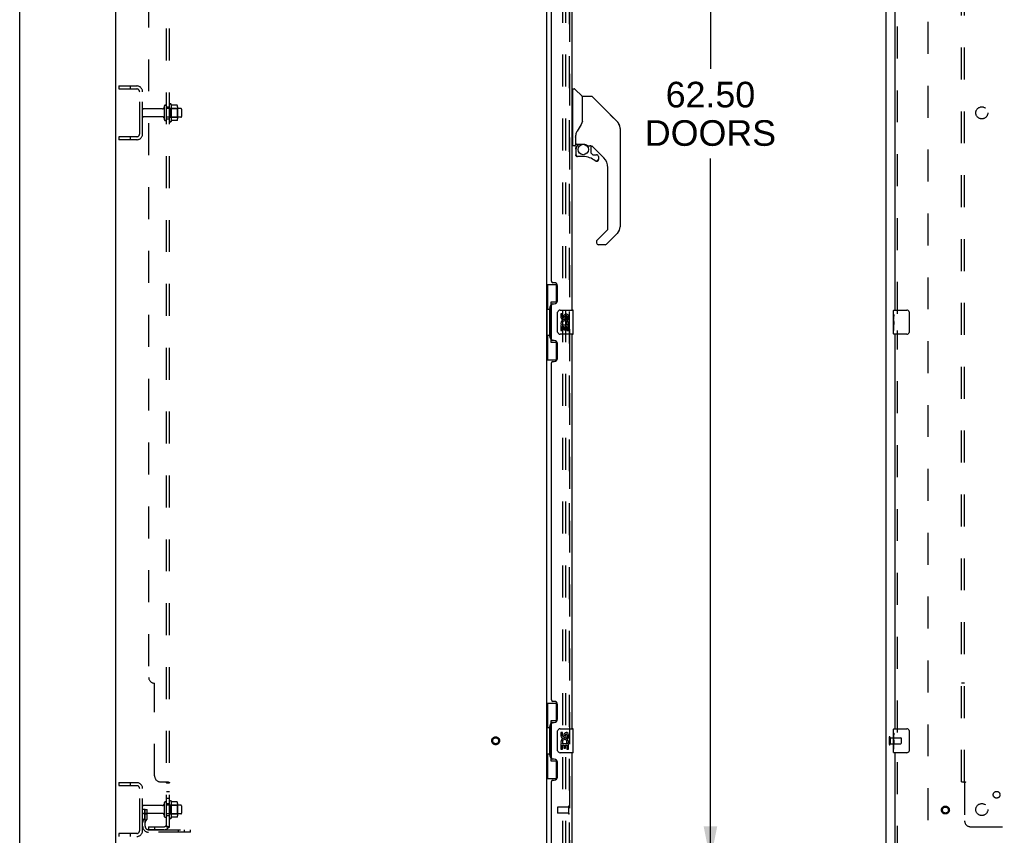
# Model space of a CAD drawing. Header units: inches. Extents: x 0 to 243, y 0 to 157.
# Tile 3 of 84: x 0 to 41, y 52 to 86. Entities that reach past the tile are written whole.
import ezdxf

# ---------------------------------------------------------------- set-up
doc = ezdxf.new("R2010")
doc.units = ezdxf.units.IN
doc.header["$LTSCALE"] = 13.348617
doc.header["$MEASUREMENT"] = 0
doc.linetypes.add('HIDDEN', pattern=[0.2, 0.1, -0.1])
doc.layers.get('0').update_dxf_attribs({"linetype": 'CONTINUOUS'})
for name, color, linetype in [('DEFAULT_2', 8, 'HIDDEN'), ('DIMENSIONS', 7, 'CONTINUOUS'), ('MAIN_OR_RIGHT_DOOR_ASSEMBLY', 7, 'CONTINUOUS'), ('SECONDARY_OR_LEFT_DOOR_ASSEMBLY', 7, 'CONTINUOUS'), ('SUBPANEL', 7, 'CONTINUOUS')]:
    doc.layers.add(name, color=color, linetype=linetype)
doc.styles.get("Standard").update_dxf_attribs({"font": 'arial.ttf'})
doc.dimstyles.new('DIMSTYLE_1', dxfattribs={"dimtxt": 1.070745, "dimasz": 1.42766, "dimexe": 0.09, "dimexo": 0.07, "dimgap": 0.0375, "dimtad": 0, "dimtih": 1, "dimtoh": 1, "dimzin": 4, "dimdsep": 46, "dimtxsty": 'Standard', "dimblk": '_FILLED', "dimblk1": '_FILLED', "dimblk2": '_FILLED', "dimcen": 0.09, "dimadec": 3, "dimazin": 1, "dimtfac": 1, "dimtdec": 3, "dimtofl": 0, "dimtmove": 0, "dimatfit": 3, "dimldrblk": '_FILLED', "dimfxl": 0, "dimtolj": 1, "dimtzin": 4, "dimarcsym": 0})

# ---------------------------------------------------------------- blocks, each defined once
blk = doc.blocks.new('_FILLED')
at = {"color": 0, "linetype": 'ByBlock'}
blk.add_solid([(0, 0), (-1, 0.2), (-1, -0.2)], dxfattribs=at)
blk = doc.blocks.new('*D11')
at = {"layer": 'DIMENSIONS', "color": 2, "linetype": 'Continuous'}
for p, q in [((23.823, 113.829), (30.146, 113.829)), ((28.861, 113.829), (28.861, 84.413)), ((28.861, 51.329), (28.861, 80.665)), ((23.823, 51.329), (30.146, 51.329))]:
    blk.add_line(p, q, dxfattribs=at)
at = {"layer": 'DIMENSIONS', "color": 2, "linetype": 'Continuous', "xscale": 1.4276595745, "yscale": 1.4276595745, "zscale": 1.4276595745}
for p, rotation in [((28.861, 113.829), 90), ((28.861, 51.329), 270)]:
    blk.add_blockref('_FILLED', p, dxfattribs=dict(at, rotation=rotation))
at = {"layer": 'DIMENSIONS', "color": 2, "linetype": 'Continuous', "insert": (28.861, 83.878), "char_height": 1.0707, "width": 5.47712, "attachment_point": 2, "line_spacing_factor": 0.9}
blk.add_mtext('62.50\\PDOORS', dxfattribs=at)

msp = doc.modelspace()

# ---------------------------------------------------------------- linework, layer by layer
at = {"color": 7, "linetype": 'Continuous'}
for p, q in [((0, 0), (0, 157.043)), ((4.013, 44.704), (4.013, 116.454)), ((36.199, 44.704), (36.199, 116.454)), ((22.013, 113.298), (22.013, 51.86))]:
    msp.add_line(p, q, dxfattribs=at)
at = {"layer": 'DEFAULT_2', "color": 8, "linetype": 'HIDDEN'}
for p, q in [((22.7, 51.642), (22.7, 113.517)), ((22.825, 51.642), (22.825, 113.517)), ((37.949, 113.079), (37.949, 52.079)), ((4.138, 83.704), (4.138, 83.579)), ((4.138, 83.704), (4.888, 83.704)), ((4.138, 83.579), (4.888, 83.579)), ((4.614, 83.704), (4.614, 83.579)), ((5.013, 81.704), (5.013, 83.454)), ((5.138, 81.704), (5.138, 83.454)), ((5.969, 82.745), (5.168, 82.745)), ((6.032, 82.844), (6.032, 82.315)), ((6.138, 82.315), (6.138, 82.844)), ((6.733, 82.762), (6.138, 82.762)), ((6.263, 82.245), (6.263, 82.913)), ((6.283, 82.763), (6.263, 82.783)), ((6.283, 82.763), (6.283, 82.396)), ((6.283, 82.763), (6.579, 82.763)), ((6.333, 82.935), (6.333, 82.223)), ((6.577, 82.898), (6.359, 82.898)), ((6.579, 82.763), (6.599, 82.783)), ((6.579, 82.763), (6.579, 82.396)), ((6.599, 82.835), (6.599, 82.323)), ((6.763, 82.732), (6.763, 82.426)), ((5.969, 82.413), (5.168, 82.413)), ((6.733, 82.396), (6.138, 82.396)), ((6.283, 82.396), (6.263, 82.376)), ((6.283, 82.396), (6.579, 82.396)), ((6.579, 82.396), (6.599, 82.376)), ((6.577, 82.26), (6.359, 82.26)), ((4.138, 81.579), (4.138, 81.454)), ((4.888, 81.579), (4.138, 81.579)), ((4.614, 81.579), (4.614, 81.454)), ((4.888, 81.454), (4.138, 81.454)), ((36.324, 56.471), (36.324, 56.187)), ((36.367, 56.471), (36.367, 56.187)), ((36.367, 56.453), (36.814, 56.453)), ((36.824, 56.443), (36.824, 56.215)), ((36.367, 56.205), (36.814, 56.205)), ((4.138, 54.579), (4.888, 54.579)), ((4.138, 54.579), (4.138, 54.454)), ((4.138, 54.454), (4.888, 54.454)), ((4.614, 54.579), (4.614, 54.454)), ((5.013, 52.579), (5.013, 54.329)), ((5.138, 52.579), (5.138, 54.329)), ((5.969, 53.62), (5.168, 53.62)), ((6.032, 53.719), (6.032, 53.19)), ((6.138, 53.19), (6.138, 53.719)), ((6.733, 53.637), (6.138, 53.637)), ((6.263, 53.12), (6.263, 53.788)), ((6.283, 53.638), (6.263, 53.658)), ((6.283, 53.638), (6.579, 53.638)), ((6.283, 53.638), (6.283, 53.271)), ((6.333, 53.81), (6.333, 53.098)), ((6.577, 53.773), (6.359, 53.773)), ((6.579, 53.638), (6.599, 53.658)), ((6.579, 53.638), (6.579, 53.271)), ((6.599, 53.71), (6.599, 53.198)), ((6.763, 53.607), (6.763, 53.301)), ((5.242, 53.454), (5.138, 53.454)), ((5.969, 53.288), (5.168, 53.288)), ((5.226, 53.108), (5.177, 53.04)), ((5.228, 53.114), (5.228, 53.454)), ((5.228, 53.279), (5.332, 53.279)), ((5.242, 53.454), (5.332, 53.454)), ((5.242, 52.753), (5.242, 53.454)), ((5.332, 53.114), (5.332, 53.454)), ((6.733, 53.271), (6.138, 53.271)), ((6.283, 53.271), (6.263, 53.251)), ((6.283, 53.271), (6.579, 53.271)), ((6.577, 53.135), (6.359, 53.135)), ((6.579, 53.271), (6.599, 53.251)), ((5.31, 53.047), (5.261, 52.979)), ((4.888, 52.454), (4.138, 52.454)), ((4.138, 52.454), (4.138, 52.329)), ((4.614, 52.454), (4.614, 52.329)), ((5.384, 52.61), (7.138, 52.61)), ((7.138, 52.506), (5.384, 52.506)), ((6.635, 52.506), (6.635, 52.61)), ((6.891, 52.506), (6.891, 52.61)), ((7.138, 52.506), (7.138, 52.61))]:
    msp.add_line(p, q, dxfattribs=at)
for points in [[(6.359, 82.898), (6.358, 82.898), (6.357, 82.898), (6.356, 82.899), (6.355, 82.899), (6.354, 82.899), (6.354, 82.9), (6.353, 82.9), (6.353, 82.9), (6.352, 82.901), (6.352, 82.901), (6.352, 82.901), (6.351, 82.902), (6.351, 82.902), (6.351, 82.902), (6.351, 82.903), (6.351, 82.903), (6.35, 82.903), (6.35, 82.903)], [(6.586, 82.892), (6.586, 82.894), (6.585, 82.895), (6.583, 82.896), (6.582, 82.897), (6.58, 82.898), (6.579, 82.898), (6.577, 82.898)], [(6.35, 82.255), (6.35, 82.255), (6.351, 82.255), (6.351, 82.256), (6.351, 82.256), (6.351, 82.256), (6.351, 82.257), (6.352, 82.257), (6.352, 82.257), (6.352, 82.258), (6.353, 82.258), (6.353, 82.258), (6.354, 82.259), (6.354, 82.259), (6.355, 82.259), (6.356, 82.26), (6.357, 82.26), (6.358, 82.26), (6.359, 82.26)], [(6.586, 82.266), (6.586, 82.265), (6.585, 82.263), (6.583, 82.262), (6.582, 82.261), (6.58, 82.261), (6.579, 82.26), (6.577, 82.26)], [(6.359, 53.773), (6.358, 53.773), (6.357, 53.773), (6.356, 53.774), (6.355, 53.774), (6.354, 53.774), (6.354, 53.775), (6.353, 53.775), (6.353, 53.775), (6.352, 53.776), (6.352, 53.776), (6.352, 53.776), (6.351, 53.777), (6.351, 53.777), (6.351, 53.777), (6.351, 53.778), (6.351, 53.778), (6.35, 53.778), (6.35, 53.778)], [(6.586, 53.767), (6.586, 53.769), (6.585, 53.77), (6.583, 53.771), (6.582, 53.772), (6.58, 53.773), (6.579, 53.773), (6.577, 53.773)], [(6.35, 53.13), (6.35, 53.13), (6.351, 53.13), (6.351, 53.131), (6.351, 53.131), (6.351, 53.131), (6.351, 53.132), (6.352, 53.132), (6.352, 53.132), (6.352, 53.133), (6.353, 53.133), (6.353, 53.133), (6.354, 53.134), (6.354, 53.134), (6.355, 53.134), (6.356, 53.135), (6.357, 53.135), (6.358, 53.135), (6.359, 53.135)], [(6.586, 53.141), (6.586, 53.14), (6.585, 53.138), (6.583, 53.137), (6.582, 53.136), (6.58, 53.136), (6.579, 53.135), (6.577, 53.135)]]:
    msp.add_lwpolyline(points, dxfattribs=at)
for radius in [0.164, 0.124]:
    msp.add_circle((19.888, 56.329), radius, dxfattribs=at)
for centre, radius, start, end in [((4.888, 83.454), 0.25, 0, 90), ((4.888, 83.454), 0.125, 0, 90), ((5.168, 82.715), 0.03, 90, 180), ((5.969, 82.808), 0.0625, 270, 360), ((6.085, 82.844), 0.053, 0, 180), ((6.301, 82.913), 0.0384, 34.4497, 180), ((5.732, 82.579), 0.698, 27.6814, 30.6631), ((6.457, 82.835), 0.141, 0, 23.95), ((6.733, 82.732), 0.03, 0, 90), ((5.168, 82.443), 0.03, 180, 270), ((5.969, 82.351), 0.0625, 0, 90), ((6.085, 82.315), 0.053, 180, 360), ((6.457, 82.323), 0.141, 336.05, 360), ((6.733, 82.426), 0.03, 270, 360), ((6.301, 82.245), 0.0384, 180, 325.5503), ((5.732, 82.579), 0.698, 329.3369, 332.3186), ((4.888, 81.704), 0.25, 270, 360), ((4.888, 81.704), 0.125, 270, 360), ((36.345, 56.471), 0.0215, 0, 180), ((36.814, 56.443), 0.01, 0, 90), ((36.345, 56.187), 0.0215, 180, 360), ((36.814, 56.215), 0.01, 270, 360), ((4.888, 54.329), 0.25, 0, 90), ((4.888, 54.329), 0.125, 0, 90), ((5.168, 53.59), 0.03, 90, 180), ((5.969, 53.683), 0.0625, 270, 360), ((6.085, 53.719), 0.053, 0, 180), ((6.301, 53.788), 0.0384, 34.4497, 180), ((5.732, 53.454), 0.698, 27.6814, 30.6631), ((6.457, 53.71), 0.141, 0, 23.95), ((6.733, 53.607), 0.03, 0, 90), ((5.168, 53.318), 0.03, 180, 270), ((5.218, 53.114), 0.01, 324.2461, 360), ((5.218, 53.114), 0.114, 324.2461, 360), ((5.969, 53.226), 0.0625, 0, 90), ((6.085, 53.19), 0.053, 180, 360), ((6.301, 53.12), 0.0384, 180, 325.5503), ((5.732, 53.454), 0.698, 329.3369, 332.3186), ((6.457, 53.198), 0.141, 336.05, 360), ((6.733, 53.301), 0.03, 270, 360), ((5.346, 52.918), 0.208, 144.2461, 180), ((5.384, 52.753), 0.246, 180, 270), ((5.346, 52.918), 0.104, 144.2461, 180), ((5.384, 52.753), 0.142, 180, 270), ((4.888, 52.579), 0.25, 270, 360), ((4.888, 52.579), 0.125, 270, 360)]:
    msp.add_arc(centre, radius, start, end, dxfattribs=at)
at = {"layer": 'MAIN_OR_RIGHT_DOOR_ASSEMBLY', "color": 8, "linetype": 'HIDDEN'}
msp.add_line((22.967, 113.583), (22.967, 51.576), dxfattribs=at)
at = {"layer": 'MAIN_OR_RIGHT_DOOR_ASSEMBLY', "color": 7, "linetype": 'Continuous'}
for centre, radius, start, end in [((24.693, 81.924), 0.394, 20.9479, 45), ((24.693, 81.924), 0.394, 6.1414, 8.064), ((24.693, 77.821), 0.394, 315, 360), ((24.463, 77.146), 0.0787, 270, 315)]:
    msp.add_arc(centre, radius, start, end, dxfattribs=at)
at = {"layer": 'SECONDARY_OR_LEFT_DOOR_ASSEMBLY', "color": 8, "linetype": 'HIDDEN'}
for p, q in [((22.967, 51.576), (22.967, 113.583)), ((36.678, 74.174), (36.678, 90.984)), ((36.678, 56.674), (36.678, 73.484)), ((36.678, 51.433), (36.678, 55.984)), ((22.467, 53.547), (22.467, 53.319)), ((22.924, 53.557), (22.477, 53.557)), ((22.924, 53.575), (22.924, 53.291)), ((22.924, 53.309), (22.477, 53.309))]:
    msp.add_line(p, q, dxfattribs=at)
at = {"layer": 'SECONDARY_OR_LEFT_DOOR_ASSEMBLY', "color": 3, "linetype": 'Continuous'}
for p, q in [((23.071, 90.829), (23.071, 74.329)), ((36.574, 74.329), (36.574, 90.829)), ((22.217, 75.537), (22.217, 89.622)), ((22.337, 75.477), (22.277, 75.477)), ((22.467, 74.727), (22.467, 75.347)), ((22.217, 73.122), (22.217, 74.537)), ((22.277, 74.597), (22.337, 74.597)), ((23.071, 73.329), (23.071, 56.829)), ((36.574, 56.829), (36.574, 73.329)), ((22.337, 73.062), (22.277, 73.062)), ((22.467, 72.312), (22.467, 72.932)), ((22.217, 58.037), (22.217, 72.122)), ((22.277, 72.182), (22.337, 72.182)), ((22.337, 57.977), (22.277, 57.977)), ((22.467, 57.227), (22.467, 57.847)), ((22.217, 55.622), (22.217, 57.037)), ((22.277, 57.097), (22.337, 57.097)), ((22.337, 55.562), (22.277, 55.562)), ((23.071, 55.829), (23.071, 51.576)), ((36.574, 51.433), (36.574, 55.829)), ((22.467, 54.812), (22.467, 55.432)), ((22.217, 51.453), (22.217, 54.622)), ((22.277, 54.682), (22.337, 54.682))]:
    msp.add_line(p, q, dxfattribs=at)
at = {"layer": 'SECONDARY_OR_LEFT_DOOR_ASSEMBLY', "color": 7, "linetype": 'Continuous'}
for p, q in [((23.11, 83.524), (23.071, 83.524)), ((23.11, 81.209), (23.11, 83.575)), ((23.118, 83.583), (23.172, 83.583)), ((23.495, 83.277), (23.2, 83.572)), ((23.504, 83.256), (23.504, 82.204)), ((23.512, 82.216), (23.512, 83.26)), ((23.873, 83.268), (23.519, 83.268)), ((23.928, 83.245), (24.971, 82.202)), ((24.666, 82.508), (24.666, 82.508)), ((24.971, 82.202), (24.671, 82.502)), ((23.511, 82.225), (23.49, 82.167)), ((25.038, 82.113), (25.038, 82.112)), ((25.086, 81.924), (25.086, 77.821)), ((23.228, 81.65), (23.228, 81.642)), ((23.228, 81.642), (23.228, 81.241)), ((23.228, 81.558), (23.229, 81.564)), ((23.229, 81.571), (23.23, 81.578)), ((23.229, 81.564), (23.229, 81.571)), ((23.23, 81.578), (23.231, 81.584)), ((23.231, 81.584), (23.233, 81.591)), ((23.237, 81.672), (23.236, 81.648)), ((23.236, 81.292), (23.236, 81.648)), ((23.11, 81.26), (23.071, 81.26)), ((23.189, 81.201), (23.118, 81.201)), ((23.232, 81.068), (23.232, 80.83)), ((23.234, 81.068), (23.243, 81.068)), ((23.256, 81.273), (23.551, 81.273)), ((23.355, 81.273), (23.29, 81.207)), ((23.295, 81.202), (23.293, 81.204)), ((23.298, 81.199), (23.295, 81.202)), ((23.748, 81.201), (23.824, 81.201)), ((23.862, 81.197), (23.862, 80.914)), ((24.402, 80.705), (23.906, 81.2)), ((23.243, 80.83), (23.234, 80.83)), ((23.547, 80.752), (23.311, 80.752)), ((23.865, 80.906), (23.937, 80.834)), ((23.946, 80.83), (24.098, 80.83)), ((24.175, 80.632), (24.166, 80.632)), ((24.175, 80.632), (24.174, 80.624)), ((24.177, 80.752), (24.177, 80.632)), ((24.107, 80.556), (24.098, 80.556)), ((24.575, 77.735), (24.575, 80.287)), ((24.12, 77.248), (24.551, 77.68)), ((24.971, 77.543), (24.519, 77.09)), ((24.102, 77.206), (24.102, 77.146)), ((24.463, 77.067), (24.181, 77.067)), ((22.013, 75.404), (22.453, 75.404)), ((22.052, 75.404), (22.052, 74.379)), ((22.417, 75.404), (22.417, 74.624)), ((22.417, 74.669), (22.19, 74.669)), ((22.19, 74.669), (22.19, 72.989)), ((22.03, 74.379), (22.153, 74.379)), ((22.03, 74.379), (22.03, 73.279)), ((22.153, 74.409), (22.153, 74.43)), ((22.153, 73.279), (22.153, 74.379)), ((22.476, 73.429), (22.476, 74.229)), ((22.576, 74.329), (23.116, 74.329)), ((22.676, 74.175), (22.613, 74.175)), ((22.613, 74.175), (22.613, 74.039)), ((22.676, 74.039), (22.676, 74.175)), ((22.741, 74.101), (22.741, 74.032)), ((22.802, 74.039), (22.802, 74.081)), ((22.865, 74.081), (22.865, 73.944)), ((22.928, 73.944), (22.928, 74.081)), ((23.131, 73.344), (23.131, 74.314)), ((36.514, 74.168), (36.514, 74.314)), ((36.514, 73.911), (36.514, 74.168)), ((36.52, 74.112), (36.514, 74.112)), ((36.521, 73.944), (36.521, 74.081)), ((36.529, 74.329), (37.069, 74.329)), ((37.169, 74.229), (37.169, 73.429)), ((22.631, 73.714), (22.613, 73.714)), ((22.613, 73.714), (22.613, 73.483)), ((22.666, 73.714), (22.693, 73.733)), ((22.666, 73.714), (22.928, 73.714)), ((22.676, 73.651), (22.741, 73.651)), ((22.676, 73.483), (22.676, 73.651)), ((22.741, 73.651), (22.741, 73.515)), ((22.802, 73.651), (22.865, 73.651)), ((22.802, 73.515), (22.802, 73.651)), ((22.857, 73.75), (22.915, 73.725)), ((22.865, 73.944), (22.928, 73.944)), ((22.865, 73.651), (22.865, 73.483)), ((22.928, 73.483), (22.928, 73.714)), ((36.514, 73.944), (36.521, 73.944)), ((36.514, 73.344), (36.514, 73.908)), ((36.515, 73.881), (36.514, 73.881)), ((36.514, 73.75), (36.52, 73.75)), ((36.514, 73.714), (36.521, 73.714)), ((36.514, 73.651), (36.521, 73.651)), ((36.521, 73.483), (36.521, 73.714)), ((22.03, 73.279), (22.153, 73.279)), ((22.052, 73.279), (22.052, 72.254)), ((22.153, 73.228), (22.153, 73.249)), ((23.116, 73.329), (22.576, 73.329)), ((22.613, 73.483), (22.676, 73.483)), ((22.741, 73.515), (22.802, 73.515)), ((22.865, 73.483), (22.928, 73.483)), ((36.514, 73.483), (36.521, 73.483)), ((37.069, 73.329), (36.529, 73.329)), ((22.19, 72.989), (22.417, 72.989)), ((22.417, 73.034), (22.417, 72.254)), ((22.013, 72.254), (22.453, 72.254)), ((22.013, 57.904), (22.453, 57.904)), ((22.052, 57.904), (22.052, 56.879)), ((22.417, 57.904), (22.417, 57.124)), ((22.03, 56.879), (22.153, 56.879)), ((22.03, 56.879), (22.03, 55.779)), ((22.153, 56.909), (22.153, 56.93)), ((22.153, 55.779), (22.153, 56.879)), ((22.417, 57.169), (22.19, 57.169)), ((22.19, 57.169), (22.19, 55.489)), ((22.576, 56.829), (23.116, 56.829)), ((23.131, 55.844), (23.131, 56.814)), ((36.514, 56.668), (36.514, 56.814)), ((36.529, 56.829), (37.069, 56.829)), ((22.476, 55.929), (22.476, 56.729)), ((22.676, 56.675), (22.613, 56.675)), ((22.613, 56.675), (22.613, 56.539)), ((22.676, 56.539), (22.676, 56.675)), ((22.741, 56.601), (22.741, 56.532)), ((22.802, 56.539), (22.802, 56.581)), ((22.865, 56.581), (22.865, 56.444)), ((22.865, 56.444), (22.928, 56.444)), ((22.928, 56.444), (22.928, 56.581)), ((36.514, 56.411), (36.514, 56.668)), ((36.52, 56.612), (36.514, 56.612)), ((36.514, 56.444), (36.521, 56.444)), ((36.514, 55.844), (36.514, 56.408)), ((36.515, 56.381), (36.514, 56.381)), ((36.521, 56.444), (36.521, 56.581)), ((37.169, 56.729), (37.169, 55.929)), ((22.631, 56.214), (22.613, 56.214)), ((22.613, 56.214), (22.613, 55.983)), ((22.613, 55.983), (22.676, 55.983)), ((22.666, 56.214), (22.693, 56.233)), ((22.666, 56.214), (22.928, 56.214)), ((22.676, 56.151), (22.741, 56.151)), ((22.676, 55.983), (22.676, 56.151)), ((22.741, 56.151), (22.741, 56.015)), ((22.741, 56.015), (22.802, 56.015)), ((22.802, 56.151), (22.865, 56.151)), ((22.802, 56.015), (22.802, 56.151)), ((22.857, 56.25), (22.915, 56.225)), ((22.865, 56.151), (22.865, 55.983)), ((22.865, 55.983), (22.928, 55.983)), ((22.928, 55.983), (22.928, 56.214)), ((36.514, 56.25), (36.52, 56.25)), ((36.514, 56.214), (36.521, 56.214)), ((36.514, 56.151), (36.521, 56.151)), ((36.514, 55.983), (36.521, 55.983)), ((36.521, 55.983), (36.521, 56.214)), ((22.03, 55.779), (22.153, 55.779)), ((22.052, 55.779), (22.052, 54.754)), ((22.153, 55.728), (22.153, 55.749)), ((23.116, 55.829), (22.576, 55.829)), ((37.069, 55.829), (36.529, 55.829)), ((22.19, 55.489), (22.417, 55.489)), ((22.417, 55.534), (22.417, 54.754)), ((22.013, 54.754), (22.453, 54.754))]:
    msp.add_line(p, q, dxfattribs=at)
for points in [[(23.928, 83.245), (23.921, 83.252), (23.912, 83.257), (23.903, 83.262), (23.893, 83.265), (23.883, 83.267), (23.873, 83.268)], [(23.504, 82.392), (23.505, 82.392), (23.508, 82.39), (23.51, 82.389), (23.511, 82.388), (23.511, 82.386), (23.512, 82.385)], [(23.49, 82.167), (23.46, 82.099), (23.423, 82.028), (23.381, 81.957), (23.334, 81.883), (23.289, 81.818)], [(25.079, 82.001), (25.071, 82.031), (25.058, 82.071), (25.04, 82.109), (25.018, 82.145), (24.993, 82.179), (24.971, 82.202)], [(23.233, 81.59), (23.233, 81.594), (23.234, 81.598), (23.236, 81.601), (23.236, 81.603)], [(23.289, 81.818), (23.278, 81.802), (23.263, 81.773), (23.251, 81.741), (23.242, 81.707), (23.237, 81.672)], [(23.234, 81.068), (23.235, 81.083), (23.237, 81.099), (23.24, 81.114), (23.244, 81.128), (23.249, 81.143), (23.255, 81.156), (23.263, 81.17), (23.271, 81.182), (23.281, 81.194), (23.291, 81.206)], [(23.298, 81.199), (23.288, 81.189), (23.279, 81.177), (23.271, 81.165), (23.264, 81.152), (23.257, 81.139), (23.252, 81.125), (23.248, 81.111), (23.246, 81.097), (23.244, 81.083), (23.243, 81.068)], [(23.293, 81.204), (23.292, 81.205), (23.292, 81.205), (23.291, 81.206), (23.291, 81.206)], [(23.551, 81.273), (23.554, 81.273), (23.568, 81.272), (23.581, 81.271), (23.594, 81.269), (23.607, 81.266), (23.619, 81.263), (23.63, 81.26), (23.641, 81.256), (23.651, 81.252), (23.66, 81.248), (23.669, 81.244), (23.677, 81.24), (23.684, 81.236), (23.691, 81.232), (23.697, 81.229), (23.702, 81.225), (23.708, 81.222), (23.712, 81.219), (23.72, 81.213)], [(23.72, 81.213), (23.724, 81.211), (23.727, 81.209), (23.73, 81.207), (23.733, 81.206), (23.735, 81.204), (23.738, 81.203), (23.742, 81.202), (23.746, 81.201)], [(23.311, 80.754), (23.302, 80.754), (23.294, 80.756), (23.286, 80.758), (23.278, 80.762), (23.27, 80.766), (23.263, 80.771), (23.257, 80.776), (23.251, 80.783), (23.246, 80.79), (23.242, 80.797), (23.239, 80.805), (23.236, 80.813), (23.235, 80.822), (23.234, 80.83)], [(23.243, 80.83), (23.244, 80.823), (23.245, 80.815), (23.247, 80.808), (23.25, 80.801), (23.254, 80.794), (23.258, 80.788), (23.263, 80.783), (23.269, 80.778), (23.275, 80.773), (23.282, 80.77), (23.289, 80.767), (23.296, 80.765), (23.303, 80.763), (23.311, 80.763)], [(23.311, 80.754), (23.311, 80.754), (23.311, 80.755), (23.311, 80.755), (23.311, 80.757), (23.311, 80.758), (23.311, 80.759), (23.311, 80.763)], [(24.055, 80.58), (24.061, 80.575), (24.068, 80.572), (24.075, 80.569), (24.082, 80.566), (24.09, 80.565), (24.098, 80.565), (24.105, 80.565), (24.113, 80.566), (24.12, 80.568), (24.127, 80.571), (24.134, 80.575), (24.14, 80.579), (24.146, 80.584), (24.151, 80.59), (24.156, 80.596), (24.159, 80.603), (24.162, 80.61), (24.164, 80.617), (24.166, 80.625), (24.166, 80.632)], [(24.098, 80.556), (24.089, 80.556), (24.081, 80.558), (24.072, 80.56), (24.064, 80.564), (24.056, 80.568), (24.049, 80.573)], [(24.174, 80.624), (24.173, 80.615), (24.171, 80.607), (24.167, 80.599), (24.163, 80.592), (24.158, 80.585), (24.152, 80.578), (24.146, 80.572), (24.139, 80.567), (24.131, 80.563), (24.124, 80.56), (24.115, 80.558), (24.107, 80.556)], [(24.12, 77.248), (24.119, 77.248), (24.118, 77.247), (24.118, 77.246), (24.117, 77.245), (24.116, 77.244), (24.115, 77.243)], [(22.19, 74.645), (22.19, 74.642), (22.19, 74.638), (22.191, 74.634), (22.192, 74.63), (22.194, 74.625), (22.196, 74.62), (22.199, 74.615), (22.202, 74.609), (22.205, 74.602), (22.209, 74.595), (22.213, 74.588), (22.218, 74.58), (22.223, 74.572), (22.226, 74.568)], [(22.476, 74.229), (22.476, 74.235), (22.476, 74.242), (22.477, 74.248), (22.479, 74.254), (22.48, 74.26), (22.482, 74.265)], [(36.514, 74.168), (36.514, 74.165), (36.514, 74.16), (36.515, 74.155), (36.517, 74.141)], [(36.517, 74.141), (36.517, 74.134), (36.518, 74.126), (36.519, 74.117)], [(36.519, 74.117), (36.52, 74.108), (36.52, 74.099), (36.521, 74.09), (36.521, 74.081)], [(37.162, 74.265), (37.164, 74.26), (37.166, 74.254), (37.167, 74.248), (37.168, 74.242), (37.169, 74.235), (37.169, 74.229)], [(36.514, 73.911), (36.514, 73.903), (36.514, 73.893), (36.515, 73.883)], [(36.515, 73.883), (36.516, 73.873), (36.517, 73.861), (36.518, 73.85), (36.519, 73.838), (36.52, 73.825), (36.52, 73.813), (36.521, 73.8), (36.521, 73.787), (36.521, 73.774), (36.52, 73.762), (36.52, 73.749), (36.519, 73.737), (36.518, 73.725)], [(22.482, 73.393), (22.48, 73.399), (22.479, 73.404), (22.477, 73.41), (22.476, 73.417), (22.476, 73.423), (22.476, 73.429)], [(37.169, 73.429), (37.169, 73.423), (37.168, 73.417), (37.167, 73.41), (37.166, 73.404), (37.164, 73.399), (37.162, 73.393)], [(22.226, 73.09), (22.223, 73.087), (22.218, 73.078), (22.213, 73.07), (22.209, 73.063), (22.205, 73.056), (22.202, 73.05), (22.199, 73.044), (22.196, 73.038), (22.194, 73.033), (22.192, 73.028), (22.191, 73.024), (22.19, 73.02), (22.19, 73.016), (22.19, 73.013)], [(22.19, 57.145), (22.19, 57.142), (22.19, 57.138), (22.191, 57.134), (22.192, 57.13), (22.194, 57.125), (22.196, 57.12), (22.199, 57.115), (22.202, 57.109), (22.205, 57.102), (22.209, 57.095), (22.213, 57.088), (22.218, 57.08), (22.223, 57.072), (22.226, 57.068)], [(22.476, 56.729), (22.476, 56.735), (22.476, 56.742), (22.477, 56.748), (22.479, 56.754), (22.48, 56.76), (22.482, 56.765)], [(36.514, 56.668), (36.514, 56.665), (36.514, 56.66), (36.515, 56.655), (36.517, 56.641)], [(36.514, 56.411), (36.514, 56.403), (36.514, 56.393), (36.515, 56.383)], [(36.515, 56.383), (36.518, 56.35), (36.519, 56.338), (36.52, 56.325), (36.52, 56.313), (36.521, 56.3), (36.521, 56.287), (36.521, 56.274), (36.52, 56.262), (36.52, 56.249), (36.519, 56.237), (36.518, 56.225)], [(36.517, 56.641), (36.517, 56.634), (36.518, 56.626), (36.519, 56.617)], [(36.519, 56.617), (36.52, 56.608), (36.52, 56.599), (36.521, 56.59), (36.521, 56.581)], [(37.162, 56.765), (37.164, 56.76), (37.166, 56.754), (37.167, 56.748), (37.168, 56.742), (37.169, 56.735), (37.169, 56.729)], [(22.226, 55.59), (22.223, 55.587), (22.218, 55.578), (22.213, 55.57), (22.209, 55.563), (22.205, 55.556), (22.202, 55.55), (22.199, 55.544), (22.196, 55.538), (22.194, 55.533), (22.192, 55.528), (22.191, 55.524), (22.19, 55.52), (22.19, 55.516), (22.19, 55.513)], [(22.482, 55.893), (22.48, 55.899), (22.479, 55.904), (22.477, 55.91), (22.476, 55.917), (22.476, 55.923), (22.476, 55.929)], [(37.169, 55.929), (37.169, 55.923), (37.168, 55.917), (37.167, 55.91), (37.166, 55.904), (37.164, 55.899), (37.162, 55.893)]]:
    msp.add_lwpolyline(points, dxfattribs=at)
msp.add_circle((23.547, 81.047), 0.217, dxfattribs=at)
at = {"layer": 'SECONDARY_OR_LEFT_DOOR_ASSEMBLY', "color": 8, "linetype": 'HIDDEN'}
for radius in [0.164, 0.124]:
    msp.add_circle((38.678, 53.433), radius, dxfattribs=at)
at = {"layer": 'SECONDARY_OR_LEFT_DOOR_ASSEMBLY', "color": 7, "linetype": 'Continuous'}
for centre, radius, start, end in [((23.118, 83.575), 0.00787, 90, 180), ((23.172, 83.544), 0.0394, 45, 90), ((23.474, 83.256), 0.0295, 0, 45), ((23.519, 83.26), 0.00787, 90, 180), ((23.492, 83.086), 0.0197, 306.994, 360), ((24.693, 81.924), 0.394, 20.9479, 45), ((24.693, 81.924), 0.394, 0, 11.2904), ((23.118, 81.209), 0.00787, 180, 270), ((23.189, 81.241), 0.0394, 270, 360), ((23.429, 81.068), 0.197, 135, 180), ((23.256, 81.292), 0.0197, 180, 270), ((23.824, 81.004), 0.197, 50.6498, 90), ((23.311, 80.83), 0.0787, 180, 270), ((23.547, 79.964), 0.787, 50.4788, 90), ((23.874, 80.914), 0.0118, 180, 225), ((23.946, 80.842), 0.0118, 225, 270), ((24.098, 80.632), 0.0787, 230.4788, 360), ((24.098, 80.752), 0.0787, 0, 90), ((23.984, 80.287), 0.591, 0, 45), ((24.693, 77.821), 0.394, 315, 360), ((24.496, 77.735), 0.0787, 315, 360), ((24.161, 77.206), 0.0591, 141.1326, 180), ((24.181, 77.146), 0.0787, 180, 270), ((24.463, 77.146), 0.0787, 270, 315), ((22.576, 74.229), 0.1, 90, 158.7946), ((22.833, 74.081), 0.0943, 68.6999, 167.4338), ((22.833, 74.081), 0.0314, 0, 180.0485), ((22.833, 74.081), 0.0943, 0, 68.6704), ((23.116, 74.314), 0.015, 0, 90), ((36.529, 74.314), 0.015, 90, 180), ((37.069, 74.229), 0.1, 21.1999, 90), ((22.708, 74.039), 0.0943, 180, 360), ((22.767, 73.787), 0.154, 161.4199, 206.1963), ((22.77, 73.787), 0.157, 336.5966, 161.8791), ((22.77, 73.787), 0.157, 205.737, 207.8532), ((22.708, 74.039), 0.0314, 180, 261.2295), ((22.77, 73.787), 0.0943, 336.5966, 215.1122), ((22.707, 74.043), 0.0362, 263.4285, 341.7628), ((22.576, 73.429), 0.1, 201.205, 270), ((23.116, 73.344), 0.015, 270, 360), ((36.529, 73.344), 0.015, 180, 270), ((37.069, 73.429), 0.1, 270, 338.8001), ((22.576, 56.729), 0.1, 90, 158.7946), ((23.116, 56.814), 0.015, 0, 90), ((36.529, 56.814), 0.015, 90, 180), ((37.069, 56.729), 0.1, 21.1999, 90), ((22.708, 56.539), 0.0943, 180, 360), ((22.77, 56.287), 0.157, 336.5966, 161.8791), ((22.708, 56.539), 0.0314, 180, 261.2295), ((22.77, 56.287), 0.0943, 336.5966, 215.1122), ((22.707, 56.543), 0.0362, 263.4285, 341.7628), ((22.833, 56.581), 0.0943, 68.6999, 167.4338), ((22.833, 56.581), 0.0314, 0, 180.0485), ((22.833, 56.581), 0.0943, 0, 68.6704), ((22.767, 56.287), 0.154, 161.4199, 206.1963), ((22.77, 56.287), 0.157, 205.737, 207.8532), ((22.576, 55.929), 0.1, 201.205, 270), ((23.116, 55.844), 0.015, 270, 360), ((36.529, 55.844), 0.015, 180, 270), ((37.069, 55.929), 0.1, 270, 338.8001)]:
    msp.add_arc(centre, radius, start, end, dxfattribs=at)
at = {"layer": 'SECONDARY_OR_LEFT_DOOR_ASSEMBLY', "color": 3, "linetype": 'Continuous'}
for centre, radius, start, end in [((22.277, 75.537), 0.06, 180, 270), ((22.337, 75.347), 0.13, 0, 90), ((22.277, 74.537), 0.06, 90, 180), ((22.337, 74.727), 0.13, 270, 360), ((22.277, 73.122), 0.06, 180, 270), ((22.337, 72.932), 0.13, 0, 90), ((22.277, 72.122), 0.06, 90, 180), ((22.337, 72.312), 0.13, 270, 360), ((22.277, 58.037), 0.06, 180, 270), ((22.337, 57.847), 0.13, 0, 90), ((22.337, 57.227), 0.13, 270, 360), ((22.277, 57.037), 0.06, 90, 180), ((22.277, 55.622), 0.06, 180, 270), ((22.337, 55.432), 0.13, 0, 90), ((22.337, 54.812), 0.13, 270, 360), ((22.277, 54.622), 0.06, 90, 180)]:
    msp.add_arc(centre, radius, start, end, dxfattribs=at)
at = {"layer": 'SECONDARY_OR_LEFT_DOOR_ASSEMBLY', "color": 8, "linetype": 'HIDDEN'}
for centre, radius, start, end in [((22.477, 53.547), 0.01, 90, 180), ((22.945, 53.575), 0.0215, 0, 180), ((22.477, 53.319), 0.01, 180, 270), ((22.945, 53.291), 0.0215, 180, 360)]:
    msp.add_arc(centre, radius, start, end, dxfattribs=at)
at = {"layer": 'SECONDARY_OR_LEFT_DOOR_ASSEMBLY', "color": 7, "linetype": 'Continuous'}
for centre, major_axis, ratio, start_param, end_param in [((22.257, 74.42), (0, 0.18), 0.579493, 0.699287, 1.51401), ((22.257, 74.42), (0, 0.18), 0.579493, -4.655602, -3.84088), ((36.777, 73.745), (0.263, 0), 0.432808, 3.141593, 3.321581), ((22.257, 73.239), (0, 0.18), 0.579493, 0.699287, 1.51401), ((22.257, 73.239), (0, 0.18), 0.579493, -4.655602, -3.84088), ((22.257, 56.92), (0, 0.18), 0.579493, 0.699287, 1.51401), ((22.257, 56.92), (0, 0.18), 0.579493, -4.655602, -3.84088), ((36.777, 56.245), (0.263, 0), 0.432808, -3.141593, -2.961605), ((22.257, 55.739), (0, 0.18), 0.579493, 0.699287, 1.51401), ((22.257, 55.739), (0, 0.18), 0.579493, -4.655602, -3.84088)]:
    msp.add_ellipse(centre, major_axis=major_axis, ratio=ratio, start_param=start_param, end_param=end_param, dxfattribs=at)
at = {"layer": 'SUBPANEL', "color": 8, "linetype": 'HIDDEN'}
for p, q in [((6.138, 52.735), (6.138, 112.423)), ((6.263, 52.735), (6.263, 112.423)), ((39.355, 54.61), (39.355, 110.548)), ((39.48, 54.61), (39.48, 110.548)), ((5.388, 106.173), (5.388, 58.985)), ((6.138, 82.829), (6.263, 82.829)), ((6.138, 82.329), (6.263, 82.329)), ((5.638, 54.86), (5.638, 58.735)), ((39.48, 58.735), (39.355, 58.735)), ((5.888, 54.61), (6.209, 54.61)), ((6.138, 54.575), (6.263, 54.575)), ((6.211, 54.609), (6.214, 54.607)), ((39.355, 54.61), (39.442, 54.61)), ((39.442, 54.61), (39.521, 54.61)), ((39.461, 54.593), (39.469, 54.586)), ((39.48, 54.575), (39.48, 52.985)), ((6.138, 54.213), (6.263, 54.213)), ((6.138, 53.932), (6.263, 53.932)), ((6.138, 53.704), (6.263, 53.704)), ((6.138, 53.204), (6.263, 53.204)), ((5.388, 52.735), (6.026, 52.735)), ((5.388, 52.735), (5.388, 52.61)), ((5.638, 52.735), (5.638, 52.61)), ((6.209, 52.697), (6.112, 52.776)), ((6.138, 52.735), (6.263, 52.735)), ((6.197, 52.735), (6.197, 52.735)), ((39.73, 52.735), (41.32, 52.735)), ((6.026, 52.61), (5.388, 52.61))]:
    msp.add_line(p, q, dxfattribs=at)
for points in [[(6.112, 54.61), (6.112, 54.609), (6.112, 54.607), (6.112, 54.605), (6.112, 54.604), (6.112, 54.602), (6.113, 54.6), (6.114, 54.599), (6.115, 54.597), (6.116, 54.596), (6.118, 54.595), (6.12, 54.593), (6.121, 54.592), (6.123, 54.591), (6.127, 54.588)], [(6.112, 54.61), (6.112, 54.609), (6.112, 54.607), (6.112, 54.605), (6.112, 54.604)], [(6.112, 54.602), (6.113, 54.6), (6.114, 54.599), (6.115, 54.597), (6.116, 54.596), (6.118, 54.595), (6.12, 54.593)], [(6.127, 54.588), (6.129, 54.587), (6.131, 54.585), (6.133, 54.584), (6.134, 54.582), (6.135, 54.581), (6.136, 54.579), (6.137, 54.578), (6.137, 54.576), (6.138, 54.575)], [(6.131, 54.585), (6.133, 54.584), (6.134, 54.582), (6.135, 54.581), (6.136, 54.579)], [(6.137, 54.578), (6.137, 54.576), (6.138, 54.575)], [(6.209, 54.61), (6.211, 54.609), (6.214, 54.607), (6.217, 54.605), (6.22, 54.603), (6.224, 54.602), (6.228, 54.6), (6.236, 54.597)], [(6.236, 54.597), (6.24, 54.595), (6.243, 54.593)], [(6.243, 54.593), (6.247, 54.592), (6.25, 54.59), (6.253, 54.588), (6.256, 54.586), (6.258, 54.584), (6.26, 54.582), (6.261, 54.58), (6.262, 54.578), (6.263, 54.577), (6.263, 54.575)], [(6.253, 54.588), (6.256, 54.586), (6.258, 54.584), (6.26, 54.582), (6.261, 54.58), (6.262, 54.578), (6.263, 54.577), (6.263, 54.575)], [(39.442, 54.61), (39.444, 54.609), (39.446, 54.607), (39.449, 54.605), (39.451, 54.603), (39.453, 54.602), (39.455, 54.6), (39.456, 54.598), (39.458, 54.597), (39.46, 54.595), (39.461, 54.593)], [(39.469, 54.586), (39.471, 54.584), (39.473, 54.582), (39.475, 54.58), (39.477, 54.578), (39.478, 54.577), (39.48, 54.575)], [(39.499, 54.588), (39.495, 54.585), (39.492, 54.584), (39.49, 54.582), (39.488, 54.581), (39.486, 54.579), (39.484, 54.578), (39.482, 54.576), (39.48, 54.575)], [(39.521, 54.61), (39.52, 54.609), (39.52, 54.607), (39.519, 54.605), (39.518, 54.604), (39.517, 54.602), (39.515, 54.6), (39.514, 54.599), (39.513, 54.597), (39.511, 54.596), (39.509, 54.595), (39.508, 54.593), (39.506, 54.592), (39.504, 54.591), (39.502, 54.589), (39.499, 54.588)], [(6.112, 52.776), (6.112, 52.776), (6.112, 52.775), (6.112, 52.774), (6.112, 52.773), (6.112, 52.772), (6.113, 52.771), (6.114, 52.769), (6.115, 52.768), (6.116, 52.766), (6.118, 52.765), (6.12, 52.763), (6.123, 52.759)], [(6.123, 52.759), (6.125, 52.757), (6.127, 52.755), (6.129, 52.752), (6.131, 52.75), (6.133, 52.748), (6.134, 52.745), (6.135, 52.743), (6.136, 52.741), (6.137, 52.739), (6.137, 52.737), (6.138, 52.735)], [(6.197, 52.735), (6.197, 52.735), (6.197, 52.735), (6.197, 52.735), (6.196, 52.735), (6.196, 52.735), (6.195, 52.736), (6.194, 52.736), (6.194, 52.736), (6.193, 52.736), (6.192, 52.736), (6.192, 52.736), (6.191, 52.736), (6.19, 52.736), (6.189, 52.737), (6.189, 52.737), (6.188, 52.737), (6.187, 52.737), (6.186, 52.737), (6.186, 52.737), (6.185, 52.738), (6.184, 52.738), (6.183, 52.738), (6.182, 52.738), (6.181, 52.738), (6.181, 52.739), (6.18, 52.739), (6.179, 52.739), (6.178, 52.739), (6.177, 52.74), (6.176, 52.74), (6.175, 52.74), (6.174, 52.74), (6.174, 52.741), (6.173, 52.741), (6.172, 52.741), (6.171, 52.742), (6.17, 52.742), (6.169, 52.742), (6.168, 52.743), (6.167, 52.743), (6.166, 52.743), (6.165, 52.744), (6.164, 52.744), (6.163, 52.744), (6.162, 52.745), (6.161, 52.745), (6.159, 52.746), (6.158, 52.746), (6.157, 52.747), (6.156, 52.747), (6.155, 52.747), (6.154, 52.748), (6.153, 52.748), (6.152, 52.749), (6.151, 52.749), (6.15, 52.749), (6.15, 52.75), (6.149, 52.75), (6.148, 52.751), (6.147, 52.751), (6.146, 52.752), (6.145, 52.752), (6.144, 52.752), (6.144, 52.753), (6.143, 52.753), (6.142, 52.754), (6.141, 52.754), (6.141, 52.754), (6.14, 52.755), (6.139, 52.755), (6.138, 52.755), (6.138, 52.756), (6.137, 52.756), (6.136, 52.757), (6.136, 52.757), (6.135, 52.757), (6.135, 52.758), (6.134, 52.758), (6.134, 52.758), (6.134, 52.758)], [(6.134, 52.758), (6.134, 52.758), (6.134, 52.758), (6.134, 52.758), (6.134, 52.758), (6.134, 52.758), (6.134, 52.758), (6.135, 52.758), (6.135, 52.757), (6.135, 52.757), (6.136, 52.757), (6.136, 52.756), (6.137, 52.756), (6.137, 52.756)], [(6.194, 52.735), (6.195, 52.735), (6.195, 52.735), (6.196, 52.735), (6.196, 52.735), (6.197, 52.735), (6.197, 52.735), (6.197, 52.735), (6.197, 52.735)], [(6.209, 52.697), (6.211, 52.699), (6.214, 52.702), (6.217, 52.704), (6.22, 52.706), (6.224, 52.708), (6.228, 52.71), (6.232, 52.712)], [(6.232, 52.712), (6.24, 52.715), (6.243, 52.717), (6.247, 52.718), (6.25, 52.72), (6.253, 52.722), (6.256, 52.724), (6.258, 52.726), (6.26, 52.728), (6.261, 52.73), (6.262, 52.732), (6.263, 52.734), (6.263, 52.735)]]:
    msp.add_lwpolyline(points, dxfattribs=at)
for centre, radius in [((40.199, 82.579), 0.25), ((40.818, 54.073), 0.141), ((40.199, 53.454), 0.25)]:
    msp.add_circle(centre, radius, dxfattribs=at)
for centre, radius, start, end in [((5.638, 58.985), 0.25, 180, 270), ((5.888, 54.86), 0.25, 180, 270), ((6.026, 52.847), 0.237, 270, 360), ((6.026, 52.847), 0.112, 270, 360), ((39.73, 52.985), 0.25, 180, 270)]:
    msp.add_arc(centre, radius, start, end, dxfattribs=at)

# ---------------------------------------------------------------- dimensions: what is measured, and where the dimension line sits
at = {"layer": 'DIMENSIONS', "color": 2, "linetype": 'Continuous'}
dim = msp.add_linear_dim(base=(28.861, 113.829), p1=(23.753, 51.329), p2=(23.753, 113.829), angle=90, text='<>\\PDOORS', dimstyle='DIMSTYLE_1', dxfattribs=at)
dim.commit()
dim.dimension.update_dxf_attribs({"geometry": '*D11', "text_midpoint": (28.861, 82.539), "dimtype": 160})

doc.saveas('drawing.dxf')
